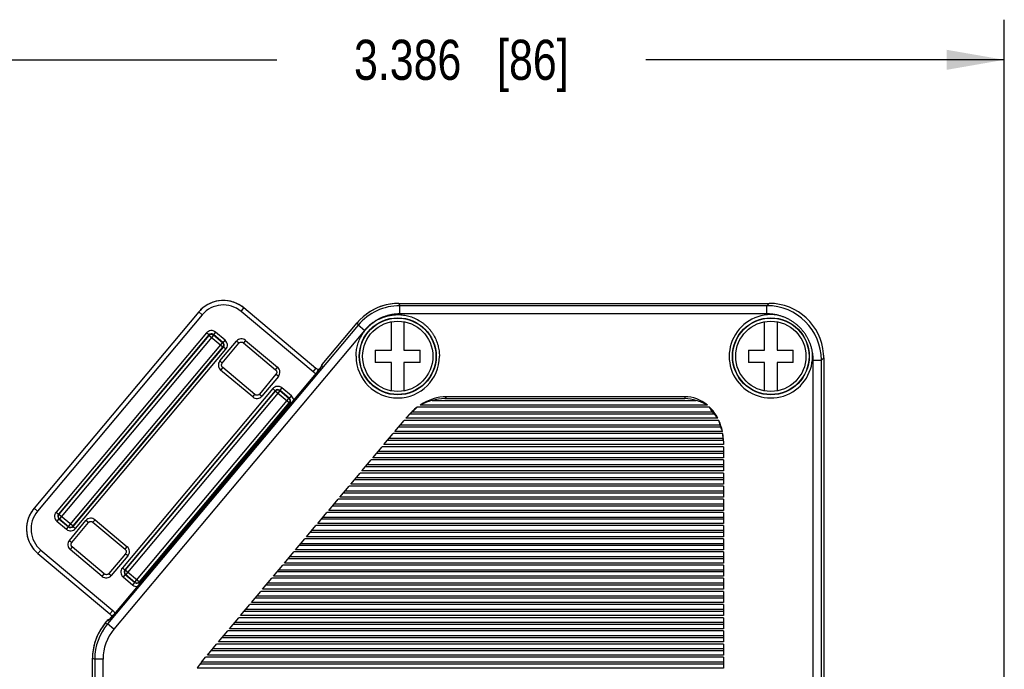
# Model space of a CAD drawing. Header units: inches. Extents: x 0 to 22, y 0 to 17.
# Tile 8 of 16: x 8.8 to 11.8, y 11.4 to 13.4. Entities that reach past the tile are written whole.
import ezdxf

# ---------------------------------------------------------------- set-up
doc = ezdxf.new("R2010")
doc.units = ezdxf.units.IN
doc.header["$LTSCALE"] = 1.21
doc.header["$MEASUREMENT"] = 0
doc.layers.get('0').update_dxf_attribs({"linetype": 'CONTINUOUS'})
doc.layers.add('DIMENSIONS', color=7, linetype='CONTINUOUS')
doc.styles.get("Standard").update_dxf_attribs({"font": 'txt', "width": 0.8})
doc.dimstyles.new('DIMSTYLE_1', dxfattribs={"dimtxt": 0.125, "dimasz": 0.18, "dimexe": 0.18, "dimexo": 0.0625, "dimgap": 0.09, "dimtad": 0, "dimtih": 1, "dimtoh": 1, "dimdec": 3, "dimzin": 4, "dimdsep": 46, "dimtxsty": 'STANDARD', "dimblk": '_FILLED', "dimblk1": '_FILLED', "dimblk2": '_FILLED', "dimcen": 0.09, "dimadec": 0, "dimazin": 0, "dimtp": 0.01, "dimtm": 0.01, "dimtfac": 1, "dimtdec": 3, "dimtofl": 0, "dimtmove": 0, "dimatfit": 3, "dimldrblk": '_FILLED', "dimfxl": 1, "dimtolj": 1, "dimtzin": 4, "dimarcsym": 0})

# ---------------------------------------------------------------- blocks, each defined once
blk = doc.blocks.new('_FILLED')
at = {"color": 0, "linetype": 'BYBLOCK'}
blk.add_solid([(0, 0), (-1, 0.174), (-1, -0.174)], dxfattribs=at)
blk = doc.blocks.new('*D2')
at = {"layer": 'DIMENSIONS', "color": 2, "linetype": 'CONTINUOUS'}
for p, q in [((8.4585, 10.6051), (8.4585, 13.4107)), ((11.8442, 10.6051), (11.8442, 13.4107)), ((8.4585, 13.2857), (9.5764, 13.2857)), ((11.8442, 13.2857), (10.7264, 13.2857))]:
    blk.add_line(p, q, dxfattribs=at)
at = {"layer": 'DIMENSIONS', "color": 2, "linetype": 'CONTINUOUS', "xscale": 0.18, "yscale": 0.18, "zscale": 0.18, "rotation": 179.9999999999}
blk.add_blockref('_FILLED', (8.4585, 13.2857), dxfattribs=at)
at = {"layer": 'DIMENSIONS', "color": 2, "linetype": 'CONTINUOUS', "xscale": 0.18, "yscale": 0.18, "zscale": 0.18}
blk.add_blockref('_FILLED', (11.8442, 13.2857), dxfattribs=at)
at = {"layer": 'DIMENSIONS', "color": 2, "linetype": 'CONTINUOUS', "insert": (10.1514, 13.3482), "char_height": 0.125, "width": 1.025, "attachment_point": 2, "line_spacing_factor": 0.9}
blk.add_mtext('3.386{\\Ftxt.shx;\\W1.000000;\\H0.125000; }[86]', dxfattribs=at)

msp = doc.modelspace()

# ---------------------------------------------------------------- linework, layer by layer
at = {"color": 7, "linetype": 'CONTINUOUS'}
for p, q in [((9.9567, 12.5265), (9.96, 12.5193)), ((9.9567, 12.5265), (11.1113, 12.5265)), ((11.1113, 12.5265), (11.1041, 12.5193)), ((9.3328, 12.4999), (8.8193, 11.888)), ((9.3368, 12.5044), (9.3328, 12.4999)), ((9.3435, 12.4909), (9.3328, 12.4999)), ((9.4647, 12.5016), (9.4737, 12.5123)), ((9.6892, 12.3133), (9.4647, 12.5016)), ((9.6982, 12.324), (9.4737, 12.5123)), ((9.96, 12.4937), (9.96, 12.5193)), ((11.1041, 12.5193), (9.96, 12.5193)), ((11.1041, 12.4937), (9.96, 12.4937)), ((11.1041, 12.4937), (11.1041, 12.5193)), ((9.3435, 12.4909), (8.83, 11.879)), ((9.7173, 12.3357), (9.8265, 12.4658)), ((9.8265, 12.4658), (9.8299, 12.4586)), ((9.9337, 12.3811), (9.9337, 12.4694)), ((9.9727, 12.4694), (9.9727, 12.3811)), ((11.0969, 12.3811), (11.0969, 12.4694)), ((11.1359, 12.4694), (11.1359, 12.3811)), ((9.3567, 12.4345), (8.8879, 11.8758)), ((9.8299, 12.4586), (9.0484, 11.5274)), ((9.8495, 12.4421), (9.0681, 11.5109)), ((9.3643, 12.4281), (9.3567, 12.4345)), ((9.3849, 12.437), (9.3784, 12.4293)), ((9.415, 12.4117), (9.3849, 12.437)), ((9.8495, 12.4421), (9.8299, 12.4586)), ((9.3643, 12.4281), (8.8955, 11.8694)), ((9.3645, 12.4266), (8.897, 11.8695)), ((9.3786, 12.4278), (8.8983, 11.8554)), ((8.9268, 11.8315), (9.4071, 12.4039)), ((9.3645, 12.4266), (9.3643, 12.4281)), ((9.4083, 12.3898), (9.3645, 12.4266)), ((9.3786, 12.4278), (9.3784, 12.4293)), ((9.4086, 12.404), (9.3784, 12.4293)), ((9.4071, 12.4039), (9.3786, 12.4278)), ((9.3986, 12.3471), (9.4505, 12.4089)), ((9.4063, 12.3407), (9.4582, 12.4025)), ((9.4071, 12.4039), (9.4086, 12.404)), ((9.4086, 12.404), (9.415, 12.4117)), ((9.4582, 12.4025), (9.4505, 12.4089)), ((9.4787, 12.4114), (9.4722, 12.4037)), ((9.4722, 12.4037), (9.5724, 12.3197)), ((9.4787, 12.4114), (9.5788, 12.3274)), ((8.9409, 11.8328), (9.4083, 12.3898)), ((8.941, 11.8313), (9.4098, 12.39)), ((8.9486, 11.8248), (9.4174, 12.3835)), ((9.4083, 12.3898), (9.4098, 12.39)), ((9.4174, 12.3835), (9.4098, 12.39)), ((9.8832, 12.3811), (9.8832, 12.3421)), ((9.8832, 12.3811), (9.9337, 12.3811)), ((9.9727, 12.3811), (10.0232, 12.3811)), ((10.0232, 12.3421), (10.0232, 12.3811)), ((11.0464, 12.3811), (11.0464, 12.3421)), ((11.0464, 12.3811), (11.0969, 12.3811)), ((11.1359, 12.3811), (11.1864, 12.3811)), ((11.1864, 12.3421), (11.1864, 12.3811)), ((9.3986, 12.3471), (9.4063, 12.3407)), ((9.9337, 12.3421), (9.8832, 12.3421)), ((9.9337, 12.2539), (9.9337, 12.3421)), ((9.9727, 12.3421), (9.9727, 12.2539)), ((10.0232, 12.3421), (9.9727, 12.3421)), ((11.0969, 12.3421), (11.0464, 12.3421)), ((11.0969, 12.2539), (11.0969, 12.3421)), ((11.1359, 12.3421), (11.1359, 12.2539)), ((11.1864, 12.3421), (11.1359, 12.3421)), ((11.2484, 10.7353), (11.2484, 12.3494)), ((11.2484, 12.3494), (11.2741, 12.3494)), ((11.2812, 12.3566), (11.2741, 12.3494)), ((11.2741, 10.7353), (11.2741, 12.3494)), ((11.2812, 12.3566), (11.2812, 10.7425)), ((9.704, 12.3151), (9.063, 11.5512)), ((9.4075, 12.3266), (9.4011, 12.3189)), ((9.5012, 12.2349), (9.4011, 12.3189)), ((9.5076, 12.2426), (9.4075, 12.3266)), ((9.5724, 12.3197), (9.5788, 12.3274)), ((9.6892, 12.3133), (9.6982, 12.324)), ((9.704, 12.3151), (9.7152, 12.3289)), ((9.7066, 12.3181), (9.704, 12.3151)), ((9.704, 12.3151), (9.704, 12.3151)), ((9.7043, 12.3154), (9.7052, 12.3207)), ((9.7088, 12.3209), (9.7066, 12.3181)), ((9.7108, 12.3233), (9.7088, 12.3209)), ((9.7125, 12.3254), (9.7108, 12.3233)), ((9.7134, 12.3265), (9.7125, 12.3254)), ((9.7142, 12.3275), (9.7134, 12.3265)), ((9.7149, 12.3284), (9.7142, 12.3275)), ((9.7147, 12.3282), (9.7148, 12.3292)), ((9.7148, 12.3292), (9.7148, 12.3296)), ((9.7154, 12.3291), (9.7149, 12.3284)), ((9.7152, 12.3289), (9.7154, 12.329)), ((9.7154, 12.329), (9.7171, 12.3315)), ((9.7171, 12.3315), (9.7173, 12.3357)), ((9.5736, 12.3056), (9.5217, 12.2438)), ((9.5813, 12.2992), (9.5294, 12.2374)), ((9.5813, 12.2992), (9.5736, 12.3056)), ((9.5635, 12.261), (9.0947, 11.7023)), ((9.5712, 12.2545), (9.1024, 11.6958)), ((9.5713, 12.253), (9.1039, 11.696)), ((9.5854, 12.2543), (9.1051, 11.6819)), ((9.5712, 12.2545), (9.5635, 12.261)), ((9.5713, 12.253), (9.5712, 12.2545)), ((9.6151, 12.2163), (9.5713, 12.253)), ((9.5917, 12.2634), (9.5853, 12.2558)), ((9.5854, 12.2543), (9.5853, 12.2558)), ((9.6154, 12.2305), (9.5853, 12.2558)), ((9.6139, 12.2304), (9.5854, 12.2543)), ((9.6218, 12.2381), (9.5917, 12.2634)), ((9.1336, 11.658), (9.6139, 12.2304)), ((9.5012, 12.2349), (9.5076, 12.2426)), ((9.5217, 12.2438), (9.5294, 12.2374)), ((9.6139, 12.2304), (9.6154, 12.2305)), ((9.6154, 12.2305), (9.6218, 12.2381)), ((10.0605, 12.2236), (10.8833, 12.2236)), ((10.1045, 12.2354), (10.0997, 12.2296)), ((10.8484, 12.2296), (10.0997, 12.2296)), ((10.8484, 12.2354), (10.1045, 12.2354)), ((10.8484, 12.2354), (10.8484, 12.2296)), ((9.1477, 11.6592), (9.6151, 12.2163)), ((9.1478, 11.6577), (9.6166, 12.2164)), ((9.6151, 12.2163), (9.6166, 12.2164)), ((9.6193, 12.2142), (9.6166, 12.2164)), ((9.9987, 12.1886), (10.9336, 12.1886)), ((10.9256, 12.2029), (10.014, 12.2029)), ((10.9184, 12.2094), (10.0231, 12.2094)), ((9.9444, 12.1274), (9.9734, 12.1619)), ((10.9543, 12.1619), (9.9734, 12.1619)), ((9.9788, 12.1684), (9.9835, 12.174)), ((10.9512, 12.1684), (9.9788, 12.1684)), ((9.9922, 12.1826), (10.9384, 12.1826)), ((10.9654, 12.1274), (9.9444, 12.1274)), ((9.9564, 12.1416), (10.9601, 12.1416)), ((9.9614, 12.1476), (10.9579, 12.1476)), ((9.91, 12.0864), (9.939, 12.1209)), ((9.922, 12.1006), (10.9681, 12.1006)), ((9.927, 12.1066), (10.9676, 12.1066)), ((10.9665, 12.1209), (9.939, 12.1209)), ((10.9684, 12.0969), (10.9684, 12.0864)), ((9.8756, 12.0454), (9.9046, 12.0799)), ((9.8926, 12.0656), (10.9684, 12.0656)), ((10.9684, 12.0799), (9.9046, 12.0799)), ((10.9684, 12.0864), (9.91, 12.0864)), ((10.9684, 12.0799), (10.9684, 12.0454)), ((9.8412, 12.0044), (9.8702, 12.0389)), ((10.9684, 12.0389), (9.8702, 12.0389)), ((10.9684, 12.0454), (9.8756, 12.0454)), ((9.8876, 12.0596), (10.9684, 12.0596)), ((10.9684, 12.0389), (10.9684, 12.0044)), ((10.9684, 12.0044), (9.8412, 12.0044)), ((9.8532, 12.0186), (10.9684, 12.0186)), ((9.8582, 12.0246), (10.9684, 12.0246)), ((9.8068, 11.9634), (9.8358, 11.9979)), ((9.8188, 11.9776), (10.9684, 11.9776)), ((9.8238, 11.9836), (10.9684, 11.9836)), ((10.9684, 11.9979), (9.8358, 11.9979)), ((10.9684, 11.9979), (10.9684, 11.9634)), ((9.7724, 11.9224), (9.8014, 11.9569)), ((9.7894, 11.9426), (10.9684, 11.9426)), ((10.9684, 11.9569), (9.8014, 11.9569)), ((10.9684, 11.9634), (9.8068, 11.9634)), ((10.9684, 11.9569), (10.9684, 11.9224)), ((9.738, 11.8814), (9.767, 11.9159)), ((10.9684, 11.9159), (9.767, 11.9159)), ((10.9684, 11.9224), (9.7724, 11.9224)), ((9.7844, 11.9366), (10.9684, 11.9366)), ((10.9684, 11.9159), (10.9684, 11.8814)), ((8.8193, 11.888), (8.8156, 11.8832)), ((8.83, 11.879), (8.8193, 11.888)), ((10.9684, 11.8814), (9.738, 11.8814)), ((9.75, 11.8956), (10.9684, 11.8956)), ((9.755, 11.9016), (10.9684, 11.9016)), ((8.8879, 11.8758), (8.8955, 11.8694)), ((8.8968, 11.8553), (8.8903, 11.8477)), ((8.897, 11.8695), (8.8955, 11.8694)), ((8.8983, 11.8554), (8.8968, 11.8553)), ((8.8968, 11.8553), (8.9269, 11.83)), ((8.897, 11.8695), (8.9409, 11.8328)), ((8.8983, 11.8554), (8.9268, 11.8315)), ((8.9294, 11.7879), (8.9813, 11.8497)), ((8.9889, 11.8433), (8.9813, 11.8497)), ((9.0094, 11.8522), (9.003, 11.8445)), ((9.0094, 11.8522), (9.1096, 11.7682)), ((9.7036, 11.8404), (9.7326, 11.8749)), ((9.7156, 11.8546), (10.9684, 11.8546)), ((9.7206, 11.8606), (10.9684, 11.8606)), ((10.9684, 11.8749), (9.7326, 11.8749)), ((10.9684, 11.8749), (10.9684, 11.8404)), ((8.8903, 11.8477), (8.9205, 11.8224)), ((8.9205, 11.8224), (8.9269, 11.83)), ((8.9268, 11.8315), (8.9269, 11.83)), ((8.937, 11.7814), (8.9889, 11.8433)), ((8.9409, 11.8328), (8.941, 11.8313)), ((8.941, 11.8313), (8.9486, 11.8248)), ((9.003, 11.8445), (9.1031, 11.7605)), ((9.6692, 11.7994), (9.6982, 11.8339)), ((9.6862, 11.8196), (10.9684, 11.8196)), ((10.9684, 11.8339), (9.6982, 11.8339)), ((10.9684, 11.8404), (9.7036, 11.8404)), ((10.9684, 11.8339), (10.9684, 11.7994)), ((8.9294, 11.7879), (8.937, 11.7814)), ((9.6348, 11.7584), (9.6638, 11.7929)), ((10.9684, 11.7929), (9.6638, 11.7929)), ((10.9684, 11.7994), (9.6692, 11.7994)), ((9.6812, 11.8136), (10.9684, 11.8136)), ((10.9684, 11.7929), (10.9684, 11.7584)), ((8.8406, 11.7578), (8.8316, 11.747)), ((8.8406, 11.7578), (9.065, 11.5694)), ((8.9383, 11.7674), (8.9318, 11.7597)), ((9.032, 11.6757), (8.9318, 11.7597)), ((9.0384, 11.6833), (8.9383, 11.7674)), ((9.1031, 11.7605), (9.1096, 11.7682)), ((10.9684, 11.7584), (9.6348, 11.7584)), ((9.6468, 11.7726), (10.9684, 11.7726)), ((9.6518, 11.7786), (10.9684, 11.7786)), ((8.8316, 11.747), (9.056, 11.5587)), ((9.1044, 11.7464), (9.0525, 11.6846)), ((9.112, 11.74), (9.0601, 11.6781)), ((9.112, 11.74), (9.1044, 11.7464)), ((9.6004, 11.7174), (9.6294, 11.7519)), ((9.6124, 11.7316), (10.9684, 11.7316)), ((9.6174, 11.7376), (10.9684, 11.7376)), ((10.9684, 11.7519), (9.6294, 11.7519)), ((10.9684, 11.7519), (10.9684, 11.7174)), ((9.0947, 11.7023), (9.1024, 11.6958)), ((9.1039, 11.696), (9.1024, 11.6958)), ((9.1039, 11.696), (9.1477, 11.6592)), ((9.566, 11.6764), (9.595, 11.7109)), ((9.583, 11.6966), (10.9684, 11.6966)), ((10.9684, 11.7109), (9.595, 11.7109)), ((10.9684, 11.7174), (9.6004, 11.7174)), ((10.9684, 11.7109), (10.9684, 11.6764)), ((9.032, 11.6757), (9.0384, 11.6833)), ((9.0525, 11.6846), (9.0601, 11.6781)), ((9.1036, 11.6818), (9.0972, 11.6741)), ((9.0972, 11.6741), (9.1273, 11.6488)), ((9.1051, 11.6819), (9.1036, 11.6818)), ((9.1036, 11.6818), (9.1337, 11.6565)), ((9.1051, 11.6819), (9.1336, 11.658)), ((9.5316, 11.6354), (9.5606, 11.6699)), ((10.9684, 11.6699), (9.5606, 11.6699)), ((10.9684, 11.6764), (9.566, 11.6764)), ((9.578, 11.6906), (10.9684, 11.6906)), ((10.9684, 11.6699), (10.9684, 11.6354)), ((9.1273, 11.6488), (9.1337, 11.6565)), ((9.1336, 11.658), (9.1337, 11.6565)), ((9.1477, 11.6592), (9.1478, 11.6577)), ((9.1478, 11.6577), (9.1505, 11.6554)), ((10.9684, 11.6354), (9.5316, 11.6354)), ((9.5436, 11.6496), (10.9684, 11.6496)), ((9.5486, 11.6556), (10.9684, 11.6556)), ((9.4972, 11.5944), (9.5262, 11.6289)), ((9.5092, 11.6086), (10.9684, 11.6086)), ((9.5142, 11.6146), (10.9684, 11.6146)), ((10.9684, 11.6289), (9.5262, 11.6289)), ((10.9684, 11.6289), (10.9684, 11.5944)), ((9.4628, 11.5534), (9.4918, 11.5879)), ((9.4798, 11.5736), (10.9684, 11.5736)), ((10.9684, 11.5879), (9.4918, 11.5879)), ((10.9684, 11.5944), (9.4972, 11.5944)), ((10.9684, 11.5879), (10.9684, 11.5534)), ((9.0541, 11.541), (9.0657, 11.5544)), ((9.0563, 11.5434), (9.0554, 11.5424)), ((9.065, 11.5694), (9.056, 11.5587)), ((9.0574, 11.5446), (9.0563, 11.5434)), ((9.0586, 11.546), (9.0574, 11.5446)), ((9.0606, 11.5484), (9.0586, 11.546)), ((9.0655, 11.5542), (9.0605, 11.5523)), ((9.063, 11.5512), (9.0606, 11.5484)), ((9.0657, 11.5544), (9.0657, 11.5544)), ((9.4284, 11.5124), (9.4574, 11.5469)), ((10.9684, 11.5469), (9.4574, 11.5469)), ((10.9684, 11.5534), (9.4628, 11.5534)), ((9.4748, 11.5676), (10.9684, 11.5676)), ((10.9684, 11.5469), (10.9684, 11.5124)), ((9.0336, 11.5201), (9.0336, 11.5201)), ((9.0413, 11.53), (9.0478, 11.5377)), ((9.0413, 11.53), (9.0484, 11.5274)), ((9.0478, 11.5377), (9.0518, 11.5387)), ((9.0681, 11.5109), (9.0484, 11.5274)), ((9.0518, 11.5387), (9.054, 11.5408)), ((9.0529, 11.5412), (9.0526, 11.5411)), ((9.0529, 11.5412), (9.0537, 11.5414)), ((9.0537, 11.5414), (9.0547, 11.5416)), ((9.054, 11.5408), (9.0541, 11.541)), ((10.9684, 11.5124), (9.4284, 11.5124)), ((9.4404, 11.5266), (10.9684, 11.5266)), ((9.4454, 11.5326), (10.9684, 11.5326)), ((9.394, 11.4714), (9.423, 11.5059)), ((9.4059, 11.4856), (10.9684, 11.4856)), ((9.411, 11.4916), (10.9684, 11.4916)), ((10.9684, 11.5059), (9.423, 11.5059)), ((10.9684, 11.5059), (10.9684, 11.4714)), ((9.3596, 11.4304), (9.3886, 11.4649)), ((9.3766, 11.4506), (10.9684, 11.4506)), ((10.9684, 11.4649), (9.3886, 11.4649)), ((10.9684, 11.4714), (9.394, 11.4714)), ((10.9684, 11.4649), (10.9684, 11.4304)), ((9.0015, 10.7425), (9.0015, 11.4207)), ((9.0015, 11.4207), (9.0087, 11.4181)), ((9.3414, 11.4088), (9.3542, 11.4239)), ((10.9684, 11.4239), (9.3542, 11.4239)), ((10.9684, 11.4304), (9.3596, 11.4304)), ((9.3715, 11.4446), (10.9684, 11.4446)), ((10.9684, 11.4239), (10.9684, 11.3894)), ((9.0087, 11.4181), (9.0087, 10.7353)), ((9.0343, 11.4181), (9.0087, 11.4181)), ((9.0343, 11.4181), (9.0343, 10.7353)), ((10.9684, 11.3894), (9.3282, 11.3894)), ((9.3374, 11.4036), (10.9684, 11.4036)), ((9.3422, 11.4096), (10.9684, 11.4096))]:
    msp.add_line(p, q, dxfattribs=at)
for points in [[(9.4737, 12.5123), (9.467, 12.5175), (9.4592, 12.5225), (9.4508, 12.5267), (9.4422, 12.5302), (9.4332, 12.5328), (9.4241, 12.5346), (9.4148, 12.5356), (9.4054, 12.5356), (9.3961, 12.5348), (9.3869, 12.5331), (9.3779, 12.5306), (9.3692, 12.5272), (9.3609, 12.5231), (9.3529, 12.5182), (9.3455, 12.5125), (9.3386, 12.5062), (9.3368, 12.5044)], [(9.9567, 12.5265), (9.9439, 12.526), (9.9303, 12.5245), (9.917, 12.5218), (9.9039, 12.5181), (9.8911, 12.5133), (9.8787, 12.5076), (9.8669, 12.5008), (9.8556, 12.4932), (9.845, 12.4846), (9.8351, 12.4753), (9.8265, 12.4658)], [(9.4582, 12.4025), (9.4588, 12.4032), (9.46, 12.4042), (9.4613, 12.405), (9.4627, 12.4056), (9.4642, 12.4059), (9.4657, 12.4061), (9.4673, 12.406), (9.4688, 12.4056), (9.4702, 12.4051), (9.4715, 12.4043), (9.4722, 12.4037)], [(9.4075, 12.3266), (9.4068, 12.3272), (9.4058, 12.3284), (9.405, 12.3297), (9.4044, 12.3311), (9.4041, 12.3326), (9.4039, 12.3342), (9.404, 12.3357), (9.4044, 12.3372), (9.4049, 12.3386), (9.4057, 12.34), (9.4063, 12.3407)], [(9.5724, 12.3197), (9.5731, 12.3191), (9.5741, 12.3179), (9.5749, 12.3166), (9.5755, 12.3152), (9.5758, 12.3137), (9.5759, 12.3121), (9.5758, 12.3106), (9.5755, 12.3091), (9.5749, 12.3077), (9.5741, 12.3063), (9.5736, 12.3056)], [(9.7052, 12.3207), (9.7041, 12.321), (9.7023, 12.3215), (9.7007, 12.3223), (9.6991, 12.3232), (9.6982, 12.324)], [(9.7085, 12.3205), (9.7074, 12.3205), (9.7059, 12.3206), (9.7052, 12.3207)], [(9.7153, 12.3319), (9.7149, 12.3302), (9.7148, 12.3296)], [(9.7173, 12.3357), (9.7168, 12.335), (9.7159, 12.3335), (9.7153, 12.3319)], [(9.7161, 12.33), (9.7161, 12.33), (9.7161, 12.33), (9.716, 12.3299), (9.7159, 12.3298), (9.7158, 12.3296), (9.7156, 12.3293), (9.7154, 12.3291)], [(9.5217, 12.2438), (9.5211, 12.2431), (9.5199, 12.2421), (9.5186, 12.2413), (9.5172, 12.2407), (9.5157, 12.2403), (9.5141, 12.2402), (9.5126, 12.2403), (9.5111, 12.2407), (9.5097, 12.2412), (9.5083, 12.242), (9.5076, 12.2426)], [(8.8156, 11.8832), (8.8141, 11.8812), (8.8091, 11.8734), (8.8049, 11.8651), (8.8014, 11.8564), (8.7988, 11.8474), (8.797, 11.8383), (8.796, 11.829), (8.796, 11.8196), (8.7968, 11.8103), (8.7984, 11.8011), (8.801, 11.7922), (8.8043, 11.7834), (8.8085, 11.7751), (8.8134, 11.7671), (8.819, 11.7597), (8.8253, 11.7528), (8.8316, 11.747)], [(8.9889, 11.8433), (8.9896, 11.844), (8.9907, 11.845), (8.992, 11.8458), (8.9935, 11.8464), (8.995, 11.8467), (8.9965, 11.8469), (8.998, 11.8468), (8.9995, 11.8464), (9.001, 11.8458), (9.0023, 11.8451), (9.003, 11.8445)], [(8.9383, 11.7674), (8.9376, 11.768), (8.9366, 11.7692), (8.9358, 11.7705), (8.9352, 11.7719), (8.9348, 11.7734), (8.9347, 11.775), (8.9348, 11.7765), (8.9351, 11.778), (8.9357, 11.7794), (8.9365, 11.7808), (8.937, 11.7814)], [(9.1031, 11.7605), (9.1038, 11.7599), (9.1048, 11.7587), (9.1056, 11.7574), (9.1062, 11.7559), (9.1066, 11.7544), (9.1067, 11.7529), (9.1066, 11.7514), (9.1063, 11.7499), (9.1057, 11.7484), (9.1049, 11.7471), (9.1044, 11.7464)], [(9.0525, 11.6846), (9.0518, 11.6839), (9.0507, 11.6829), (9.0493, 11.6821), (9.0479, 11.6815), (9.0464, 11.6811), (9.0449, 11.681), (9.0434, 11.6811), (9.0419, 11.6815), (9.0404, 11.682), (9.0391, 11.6828), (9.0384, 11.6833)], [(9.0554, 11.5424), (9.0546, 11.5416), (9.0543, 11.5412), (9.054, 11.5409), (9.0538, 11.5406), (9.0536, 11.5404), (9.0534, 11.5402), (9.0532, 11.5401), (9.0532, 11.54), (9.0531, 11.5399)], [(9.056, 11.5587), (9.0569, 11.5579), (9.0581, 11.5566), (9.0592, 11.5551), (9.06, 11.5535), (9.0605, 11.5523)], [(9.0605, 11.5523), (9.0607, 11.5518), (9.061, 11.5505), (9.0612, 11.5491)], [(9.0413, 11.53), (9.0335, 11.52), (9.0262, 11.5089), (9.0197, 11.4972), (9.0141, 11.4851), (9.0096, 11.4725), (9.006, 11.4596), (9.0035, 11.4465), (9.002, 11.4332), (9.0015, 11.4207)], [(9.0526, 11.5411), (9.051, 11.5404), (9.0496, 11.5394), (9.0483, 11.5383), (9.0478, 11.5377)]]:
    msp.add_lwpolyline(points, dxfattribs=at)
for centre, radius in [((9.9532, 12.3616), 0.1199), ((9.9532, 12.3616), 0.119), ((9.9532, 12.3616), 0.1095), ((11.1164, 12.3616), 0.1199), ((11.1164, 12.3616), 0.119), ((11.1164, 12.3616), 0.1095)]:
    msp.add_circle(centre, radius, dxfattribs=at)
for centre, radius, start, end in [((9.4095, 12.4357), 0.1, 50.0137, 136.5681), ((9.9567, 12.3566), 0.1699, 94.4398, 135.569), ((9.9567, 12.3564), 0.1701, 90.0029, 94.438), ((11.1113, 12.3566), 0.1699, 4.3694, 89.9852), ((9.4095, 12.4357), 0.086, 50.0207, 140.0198), ((9.96, 12.3494), 0.17, 90.0021, 139.9979), ((11.1041, 12.3494), 0.1699, 0.0004, 89.9996), ((9.9569, 12.3564), 0.1702, 135.5715, 139.9965), ((11.1164, 12.3616), 0.1299, 80.999, 8.9902), ((9.372, 12.4217), 0.02, 49.9912, 140.009), ((9.372, 12.4217), 0.00997, 49.8827, 140.1087), ((9.3721, 12.4201), 0.01, 50.0837, 139.9163), ((9.4006, 12.3962), 0.01, 320.0837, 49.9163), ((9.4022, 12.3964), 0.00997, 319.8827, 50.1087), ((9.4021, 12.3964), 0.02, 319.9912, 50.009), ((9.4658, 12.3961), 0.02, 49.9907, 140.0094), ((9.4139, 12.3342), 0.02, 139.9907, 230.0094), ((9.9532, 12.3616), 0.1299, 180, 360), ((11.1109, 12.3566), 0.1703, 0.0049, 4.3706), ((9.566, 12.3121), 0.02, 319.9907, 50.0094), ((9.7078, 12.3354), 0.0289, 229.9893, 250.6298), ((9.7258, 12.3286), 0.011, 139.9846, 175.0505), ((9.7255, 12.3245), 0.011, 148.9544, 150.1529), ((9.7255, 12.3244), 0.011, 139.952, 148.9518), ((9.5788, 12.2481), 0.02, 49.9912, 140.009), ((9.5788, 12.2481), 0.00997, 49.8827, 140.1087), ((9.579, 12.2466), 0.01, 50.0837, 139.9163), ((9.5141, 12.2502), 0.02, 229.9907, 320.0094), ((9.6074, 12.2227), 0.01, 320.0837, 49.9163), ((9.609, 12.2228), 0.00997, 319.8827, 50.1087), ((9.609, 12.2228), 0.02, 7.42, 49.9949), ((8.8959, 11.8236), 0.1, 143.4318, 229.9863), ((8.8959, 11.8236), 0.086, 139.9802, 229.9793), ((8.9032, 11.863), 0.02, 139.9912, 230.009), ((8.9032, 11.863), 0.00997, 139.8827, 230.1087), ((8.9047, 11.8631), 0.01, 140.0837, 229.9163), ((8.9966, 11.8369), 0.02, 49.9907, 140.0094), ((8.9333, 11.8377), 0.02, 229.9911, 320.009), ((8.9332, 11.8392), 0.01, 230.0837, 319.9163), ((8.9333, 11.8377), 0.00997, 229.8827, 320.1087), ((8.9447, 11.775), 0.02, 139.9907, 230.0094), ((9.0967, 11.7528), 0.02, 319.9907, 50.0094), ((9.11, 11.6894), 0.02, 139.9912, 230.009), ((9.11, 11.6894), 0.00997, 139.8827, 230.1087), ((9.1116, 11.6895), 0.01, 140.0837, 229.9163), ((9.0448, 11.691), 0.02, 229.9907, 320.0094), ((9.1402, 11.6641), 0.02, 230.0055, 272.5786), ((9.14, 11.6657), 0.01, 230.0837, 319.9163), ((9.1402, 11.6641), 0.00997, 229.8827, 320.1087), ((9.0464, 11.5473), 0.0289, 29.3677, 50.0124), ((9.1714, 11.4207), 0.1699, 144.3514, 175.6615), ((9.1786, 11.4181), 0.17, 140.0018, 179.9981), ((9.1715, 11.4207), 0.17, 140.001, 144.351), ((9.0562, 11.5307), 0.011, 107.2136, 140.0237), ((9.0603, 11.5316), 0.011, 131.0483, 140.048), ((9.0602, 11.5316), 0.011, 129.8692, 131.0457), ((9.1787, 11.4181), 0.1443, 140.0088, 179.9921), ((9.1715, 11.4207), 0.17, 175.6618, 179.9992), ((9.4334, 11.3316), 0.12, 140, 151.2434)]:
    msp.add_arc(centre, radius, start, end, dxfattribs=at)
for centre, major_axis, ratio, start_param, end_param in [((10.0755, 12.0969), (0.0966, 0.1151), 0.798588, 0.590372, 1.213659), ((10.1026, 12.1292), (0.1301, -0.0078), 0.756219, 1.945329, 2.27326), ((10.0706, 12.0911), (-0.0966, -0.1151), 0.798588, -2.55122, -2.255865), ((10.8484, 12.0969), (0, 0.1386), 0.866025, -0.623287, 0), ((10.8484, 12.0911), (0, -0.1386), 0.866025, 2.846237, 3.141593), ((10.8484, 12.1292), (0.12, 0), 0.822281, 0.94751, 1.275441), ((10.0755, 12.0969), (0.0966, 0.1151), 0.798588, 1.289337, 1.570796), ((10.0706, 12.0911), (-0.0966, -0.1151), 0.798588, -1.76159, -1.702317), ((10.0151, 12.0249), (0.1379, 0.2247), 0.435443, 0.960095, 1.05076), ((10.8484, 12.0249), (0, 0.2326), 0.515922, -0.78963, -0.698964), ((10.8484, 12.0969), (0, 0.1386), 0.866025, -1.028537, -0.698964), ((10.8484, 12.0911), (0, -0.1386), 0.866025, 2.292689, 2.351962), ((10.0927, 12.1174), (0.1301, -0.0078), 0.756219, 2.498877, 2.610748), ((10.8484, 12.1174), (0.12, 0), 0.822281, 0.542259, 0.721893), ((10.8484, 12.0527), (0, 0.2326), 0.515922, -1.150297, -1.081939), ((10.8484, 12.0969), (0, 0.1386), 0.866025, -1.348797, -1.081939), ((10.8484, 12.0911), (0, -0.1386), 0.866025, 1.944338, 1.991295), ((10.8484, 12.1056), (0.12, 0), 0.822281, 0.221999, 0.373541), ((10.8484, 12.0805), (0, 0.2326), 0.515922, -1.458235, -1.396185), ((10.8484, 12.0969), (0, 0.1386), 0.866025, -1.570796, -1.396185), ((10.8484, 12.0911), (0, -0.1386), 0.866025, 1.639874, 1.683358), ((10.8484, 12.0938), (0.12, 0), 0.822281, 0.030587, 0.069078)]:
    msp.add_ellipse(centre, major_axis=major_axis, ratio=ratio, start_param=start_param, end_param=end_param, dxfattribs=at)
msp.add_open_spline([(11.1113, 12.5265), (11.1113, 12.5265), (11.1113, 12.5265), (11.1114, 12.5265)], degree=3, dxfattribs=at)
for points, knots in [([(9.96, 12.4937), (9.9585, 12.4937), (9.9554, 12.4936), (9.9508, 12.4934), (9.9462, 12.4931), (9.9417, 12.4925), (9.9371, 12.4919), (9.9326, 12.4911), (9.9281, 12.4901), (9.9236, 12.489), (9.9191, 12.4878), (9.9147, 12.4864), (9.9111, 12.4852), (9.9082, 12.4841), (9.9054, 12.483), (9.9025, 12.4818), (9.8997, 12.4805), (9.8977, 12.4795), (9.8956, 12.4785), (9.8929, 12.4771), (9.8909, 12.476), (9.8895, 12.4752)], [0, 0, 0, 0, 0.062495, 0.124998, 0.1875, 0.249999, 0.312499, 0.374998, 0.437498, 0.499999, 0.562498, 0.624995, 0.687494, 0.718747, 0.750001, 0.812504, 0.843753, 0.875001, 0.906251, 0.937502, 1, 1, 1, 1]), ([(11.1367, 12.49), (11.1354, 12.4903), (11.1327, 12.4908), (11.1286, 12.4916), (11.1246, 12.4923), (11.1205, 12.4928), (11.1164, 12.4932), (11.1123, 12.4935), (11.1082, 12.4937), (11.1055, 12.4937), (11.1041, 12.4937)], [0, 0, 0, 0, 0.124985, 0.249991, 0.375002, 0.500005, 0.625002, 0.750004, 0.87501, 1, 1, 1, 1]), ([(9.8233, 12.3616), (9.8233, 12.3645), (9.8234, 12.3703), (9.8243, 12.3788), (9.8257, 12.3873), (9.8277, 12.3957), (9.8302, 12.4039), (9.8333, 12.412), (9.8369, 12.4198), (9.841, 12.4274), (9.8456, 12.4347), (9.8498, 12.4405), (9.8534, 12.4449), (9.8562, 12.4482), (9.8592, 12.4513), (9.8617, 12.4539), (9.8637, 12.4559), (9.8658, 12.4578), (9.8685, 12.4602), (9.8713, 12.4625), (9.8735, 12.4643), (9.8753, 12.4656), (9.877, 12.4668), (9.8787, 12.4681), (9.8805, 12.4693), (9.8823, 12.4706), (9.884, 12.4718), (9.8864, 12.4734), (9.8883, 12.4745), (9.8895, 12.4752)], [0, 0, 0, 0, 0.062494, 0.124992, 0.187487, 0.249984, 0.31248, 0.374976, 0.437472, 0.499968, 0.562463, 0.624961, 0.656214, 0.687465, 0.718714, 0.749967, 0.765597, 0.781229, 0.812489, 0.843732, 0.859348, 0.874965, 0.890588, 0.906218, 0.921856, 0.937498, 0.953138, 0.968767, 1, 1, 1, 1]), ([(9.8895, 12.4752), (9.8886, 12.4747), (9.8867, 12.4736), (9.8839, 12.4719), (9.8811, 12.4702), (9.8784, 12.4684), (9.8757, 12.4665), (9.8731, 12.4646), (9.8705, 12.4626), (9.8671, 12.4598), (9.863, 12.4563), (9.8591, 12.4525), (9.856, 12.4494), (9.8531, 12.4463), (9.8509, 12.4438), (9.8495, 12.4421)], [0, 0, 0, 0, 0.062498, 0.125002, 0.1875, 0.249996, 0.312499, 0.375007, 0.437513, 0.500015, 0.625005, 0.75, 0.812504, 0.87501, 1, 1, 1, 1]), ([(9.8895, 12.4752), (9.8907, 12.4759), (9.8926, 12.4769), (9.8952, 12.4781), (9.8971, 12.4789), (9.8987, 12.4796), (9.9, 12.4802), (9.9013, 12.4807), (9.9029, 12.4814), (9.9049, 12.4822), (9.9069, 12.483), (9.9088, 12.4838), (9.9108, 12.4845), (9.9128, 12.4851), (9.9148, 12.4858), (9.9175, 12.4866), (9.9209, 12.4875), (9.925, 12.4885), (9.9292, 12.4893), (9.9333, 12.4901), (9.9375, 12.4906), (9.9417, 12.4911), (9.9474, 12.4915), (9.9544, 12.4916), (9.9628, 12.4913), (9.9713, 12.4904), (9.9796, 12.4889), (9.9878, 12.487), (9.9959, 12.4844), (10.0038, 12.4814), (10.0114, 12.4779), (10.0189, 12.4738), (10.026, 12.4693), (10.0329, 12.4643), (10.0394, 12.4589), (10.0455, 12.4531), (10.0513, 12.4469), (10.0566, 12.4404), (10.0615, 12.4335), (10.066, 12.4263), (10.0699, 12.4188), (10.0734, 12.4111), (10.0764, 12.4032), (10.0788, 12.3951), (10.0807, 12.3869), (10.0821, 12.3785), (10.0829, 12.3701), (10.0831, 12.3645), (10.0831, 12.3616)], [0, 0, 0, 0, 0.015616, 0.02343, 0.031249, 0.03907, 0.042981, 0.046891, 0.054708, 0.062522, 0.070332, 0.07814, 0.085948, 0.093759, 0.101571, 0.109386, 0.125018, 0.140648, 0.156273, 0.171898, 0.187524, 0.203151, 0.218778, 0.250027, 0.281276, 0.312525, 0.343774, 0.375022, 0.406271, 0.43752, 0.468769, 0.500018, 0.531267, 0.562516, 0.593765, 0.625014, 0.656263, 0.687512, 0.71876, 0.750009, 0.781258, 0.812507, 0.843756, 0.875005, 0.906254, 0.937502, 0.968752, 1, 1, 1, 1]), ([(11.2064, 12.4517), (11.204, 12.4541), (11.1991, 12.4586), (11.1913, 12.465), (11.183, 12.4707), (11.1743, 12.4758), (11.1668, 12.4796), (11.1607, 12.4823), (11.156, 12.4842), (11.1512, 12.4859), (11.1448, 12.4879), (11.14, 12.4892), (11.1367, 12.49)], [0, 0, 0, 0, 0.124995, 0.249992, 0.374986, 0.49998, 0.624975, 0.687481, 0.749986, 0.812493, 0.875004, 1, 1, 1, 1]), ([(11.2447, 12.3819), (11.2439, 12.3852), (11.2426, 12.3901), (11.2406, 12.3965), (11.2383, 12.4028), (11.2357, 12.409), (11.2328, 12.4151), (11.2297, 12.421), (11.2254, 12.4282), (11.2197, 12.4365), (11.2134, 12.4444), (11.2088, 12.4493), (11.2064, 12.4517)], [0, 0, 0, 0, 0.124996, 0.187505, 0.250011, 0.375005, 0.437512, 0.500018, 0.625014, 0.750007, 0.875005, 1, 1, 1, 1]), ([(11.2484, 12.3494), (11.2484, 12.3508), (11.2484, 12.3535), (11.2482, 12.3576), (11.2479, 12.3617), (11.2475, 12.3658), (11.247, 12.3699), (11.2461, 12.3753), (11.2453, 12.3793), (11.2447, 12.3819)], [0, 0, 0, 0, 0.124992, 0.250002, 0.375008, 0.500009, 0.625014, 0.750027, 1, 1, 1, 1])]:
    msp.add_open_spline(points, degree=3, knots=knots, dxfattribs=at)

# ---------------------------------------------------------------- dimensions: what is measured, and where the dimension line sits
at = {"layer": 'DIMENSIONS', "color": 2, "linetype": 'CONTINUOUS'}
dim = msp.add_linear_dim(base=(8.4585, 13.2857), p1=(11.8442, 10.6051), p2=(8.4585, 10.6051), angle=180, dimstyle='DIMSTYLE_1', dxfattribs=at)
dim.commit()
dim.dimension.update_dxf_attribs({"geometry": '*D2', "text_midpoint": (10.0014, 13.2857), "dimtype": 160})

doc.saveas('drawing.dxf')
